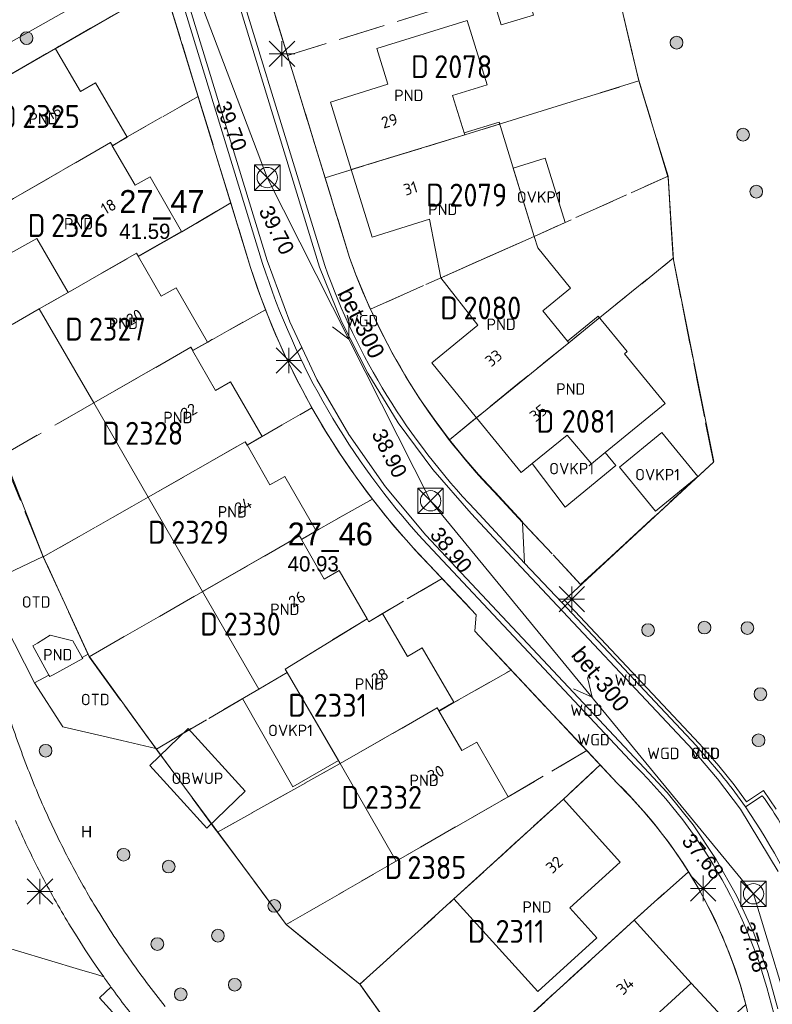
# Model space of a CAD drawing. Header units: metres. Extents: x 207644 to 210135, y 370459 to 373417.
# Tile 59 of 256: x 208579 to 208638, y 371529 to 371607. Entities that reach past the tile are written whole.
import ezdxf
from ezdxf.enums import TextEntityAlignment as Align

# ---------------------------------------------------------------- set-up
doc = ezdxf.new("R2010")
doc.units = ezdxf.units.M
doc.linetypes.add('HIDDEN2', pattern=[4.7625, 3.175, -1.5875])
for name, color, linetype in [('CON_BxH300x300mm', 7, 'Continuous'), ('DMM_BxH300x300mm', 7, 'Continuous'), ('GB', 1, 'Continuous'), ('GB07', 1, 'Continuous'), ('GB11', 1, 'Continuous'), ('INV_BxH300x300mm', 7, 'Continuous'), ('KAD_Niet_vastgesteld_Perceel', 30, 'Continuous'), ('KAD_perceelnummer', 212, 'Continuous'), ('KAD_sectie', 212, 'Continuous'), ('KAD_Vastgesteld_Perceel', 212, 'Continuous'), ('KO_INSPECTIE', 7, 'Continuous'), ('NAR', 7, 'Continuous'), ('NLV_inspectieput', 7, 'Continuous'), ('NNR_inspectieput', 7, 'Continuous'), ('NOD_inspectieput', 7, 'Continuous'), ('OBWUP', 7, 'Continuous'), ('OTD', 7, 'Continuous'), ('OVKP1', 7, 'Continuous'), ('PIJL', 7, 'Continuous'), ('PND', 7, 'Continuous'), ('VGO', 7, 'Continuous'), ('WGD', 7, 'Continuous')]:
    doc.layers.add(name, color=color, linetype=linetype)
for name, color, linetype, lineweight in [('GIMGMV', 7, 'Continuous', 25), ('GMV', 7, 'Continuous', 25), ('GP1', 7, 'Continuous', 30), ('Q21_lantaarnpaal', 1, 'Continuous', 0), ('Q26_boom', 72, 'Continuous', 0), ('Q28_rioolput', 153, 'Continuous', 0)]:
    doc.layers.add(name, color=color, linetype=linetype, lineweight=lineweight)
doc.styles.add('ISO', font='isocpeur.ttf', dxfattribs={"height": 1})
doc.styles.add('ISOCP', font='ISOCP.shx', dxfattribs={"height": 1.8})

# ---------------------------------------------------------------- blocks, each defined once
blk = doc.blocks.new('ACMAP_ANN_TEMPLATE_Vastgesteld_Perceelnummer')
at = {"layer": 'KAD_perceelnummer', "style": 'ISOCP'}
blk.add_attdef('Perceelnummer', text='', height=1.8, dxfattribs=at).set_placement((0, 0), align=Align.MIDDLE)
at = {"layer": 'KAD_sectie', "style": 'ISOCP'}
blk.add_attdef('sectie', text='', height=1.8, dxfattribs=at).set_placement((-2.7, 0), align=Align.MIDDLE_RIGHT)
blk = doc.blocks.new('Q26')
blk.add_hatch(color=256).paths.add_polyline_path([(-0.452, -0.01, 1), (0.548, -0.01, 1)])
blk.add_circle((0.048, -0.01), 0.5)
blk = doc.blocks.new('Q21')
for p, q in [((-1, 1), (0, 0)), ((0, 1), (0, 0)), ((0, 0), (1, 1)), ((-1, 0), (0, 0)), ((-1, -1), (0, 0)), ((0, 0), (1, 0)), ((0, 0), (0, -1)), ((0, 0), (1, -1))]:
    blk.add_line(p, q)
blk = doc.blocks.new('Q28')
at = {"linetype": 'Continuous'}
for p, q in [((-1, -1), (1, 1)), ((-1, 1), (1, -1))]:
    blk.add_line(p, q, dxfattribs=at)
blk.add_lwpolyline([(1, 1), (1, -1), (-1, -1), (-1, 1)], close=True)

msp = doc.modelspace()

# ---------------------------------------------------------------- linework, layer by layer
at = {"layer": 'CON_BxH300x300mm', "color": 253, "linetype": 'Continuous', "lineweight": 13}
for points in [[(208598.26, 371594.15), (208584.9, 371629.36)], [(208611.09, 371568.76), (208598.26, 371594.15)], [(208636.45, 371537.89), (208611.09, 371568.76)], [(208646.89, 371503.48), (208636.45, 371537.89)]]:
    msp.add_lwpolyline(points, dxfattribs=at)
at = {"layer": 'GB', "color": 253, "linetype": 'Continuous', "lineweight": 13}
for points in [[(208606.86, 371604.279), (208613.967, 371606.479)], [(208613.967, 371606.479), (208615.539, 371601.44)], [(208574.042, 371599.916), (208581.62, 371604.299)], [(208581.62, 371604.299), (208581.64, 371604.265)], [(208581.64, 371604.265), (208583.597, 371600.914)], [(208607.722, 371601.49), (208606.86, 371604.279)], [(208583.597, 371600.914), (208584.763, 371601.596)], [(208584.763, 371601.596), (208587.253, 371597.335)], [(208603.217, 371600.068), (208607.722, 371601.49)], [(208615.539, 371601.44), (208612.819, 371600.597)], [(208604.862, 371594.774), (208603.217, 371600.068)], [(208612.819, 371600.597), (208613.73, 371597.659)], [(208616.46, 371598.506), (208619.224, 371589.533)], [(208587.253, 371597.335), (208586.085, 371596.657)], [(208586.085, 371596.657), (208587.886, 371593.552)], [(208604.862, 371594.774), (208606.505, 371589.484)], [(208587.886, 371593.552), (208589.064, 371594.213)], [(208589.064, 371594.213), (208591.53, 371589.916)], [(208606.505, 371589.484), (208610.996, 371590.879)], [(208610.996, 371590.879), (208611.88, 371586.268)], [(208591.53, 371589.916), (208588.134, 371587.97)], [(208580.159, 371589.357), (208582.618, 371585.133)], [(208619.224, 371589.533), (208619.504, 371588.623)], [(208619.504, 371588.623), (208622.078, 371585.474)], [(208588.134, 371587.97), (208589.94, 371584.833)], [(208614.808, 371582.556), (208611.88, 371586.268)], [(208589.94, 371584.833), (208591.1, 371585.502)], [(208591.1, 371585.502), (208593.566, 371581.23)], [(208622.078, 371585.474), (208619.889, 371583.672)], [(208582.618, 371585.133), (208580.358, 371583.836)], [(208580.358, 371583.836), (208584.631, 371576.452)], [(208619.889, 371583.672), (208621.841, 371581.294)], [(208611.183, 371579.59), (208614.808, 371582.556)], [(208593.566, 371581.23), (208592.397, 371580.555)], [(208594.197, 371577.437), (208592.397, 371580.555)], [(208626.31, 371580.306), (208629.502, 371576.41)], [(208614.689, 371575.289), (208611.183, 371579.59)], [(208595.372, 371578.101), (208594.197, 371577.437)], [(208597.849, 371573.816), (208595.372, 371578.101)], [(208588.916, 371569.046), (208584.631, 371576.452)], [(208629.502, 371576.41), (208624.796, 371572.548)], [(208618.206, 371570.976), (208614.689, 371575.289)], [(208596.675, 371573.15), (208597.849, 371573.816)], [(208621.812, 371573.923), (208619.075, 371571.686)], [(208623.72, 371571.665), (208621.812, 371573.923)], [(208598.449, 371570.018), (208596.675, 371573.15)], [(208624.796, 371572.548), (208623.72, 371571.665)], [(208619.075, 371571.686), (208618.206, 371570.976)], [(208599.627, 371570.677), (208598.449, 371570.018)], [(208602.113, 371566.407), (208599.627, 371570.677)], [(208593.178, 371561.625), (208588.916, 371569.046)], [(208600.943, 371565.733), (208602.113, 371566.407)], [(208602.74, 371562.614), (208600.943, 371565.733)], [(208603.907, 371563.293), (208602.74, 371562.614)], [(208606.101, 371559.493), (208603.907, 371563.293)], [(208593.178, 371561.625), (208597.594, 371553.961)], [(208607.307, 371559.896), (208606.234, 371559.262)], [(208609.274, 371556.519), (208607.307, 371559.896)], [(208606.234, 371559.262), (208606.101, 371559.493)], [(208581.223, 371558.196), (208580.221, 371557.588)], [(208582.991, 371557.764), (208581.223, 371558.196)], [(208580.221, 371557.588), (208579.84, 371557.357)], [(208583.726, 371556.459), (208582.991, 371557.764)], [(208579.84, 371557.357), (208581.116, 371555.067)], [(208610.427, 371557.201), (208609.274, 371556.519)], [(208612.905, 371552.936), (208610.427, 371557.201)], [(208583.78, 371556.363), (208581.436, 371555.095)], [(208583.726, 371556.459), (208583.78, 371556.363)], [(208581.178, 371554.955), (208581.116, 371555.067)], [(208581.436, 371555.095), (208581.178, 371554.955)], [(208597.594, 371553.961), (208599.832, 371555.261)], [(208603.977, 371548.127), (208599.832, 371555.261)], [(208611.736, 371552.261), (208612.905, 371552.936)], [(208613.537, 371549.144), (208611.736, 371552.261)], [(208614.715, 371549.803), (208613.537, 371549.144)], [(208617.184, 371545.512), (208614.715, 371549.803)], [(208603.977, 371548.127), (208608.396, 371540.463)], [(208608.396, 371540.463), (208617.184, 371545.512)], [(208621.519, 371545.326), (208612.918, 371537.483)], [(208625.971, 371540.381), (208621.519, 371545.326)], [(208622.013, 371536.777), (208625.971, 371540.381)], [(208612.918, 371537.483), (208619.497, 371530.206)], [(208624.138, 371534.436), (208622.013, 371536.777)], [(208627.072, 371535.815), (208618.482, 371527.952)], [(208631.546, 371530.862), (208627.072, 371535.815)], [(208619.497, 371530.206), (208624.138, 371534.436)], [(208627.545, 371527.211), (208631.546, 371530.862)]]:
    msp.add_lwpolyline(points, dxfattribs=at)
at = {"layer": 'GB07', "color": 253, "linetype": 'Continuous', "lineweight": 13}
for points in [[(208613.777, 371597.508), (208613.73, 371597.659)], [(208585.959, 371596.909), (208578.327, 371592.504)], [(208586.085, 371596.657), (208585.959, 371596.909)], [(208604.862, 371594.774), (208613.777, 371597.508)], [(208619.224, 371589.533), (208611.88, 371586.268)], [(208582.618, 371585.133), (208587.997, 371588.207)], [(208587.997, 371588.207), (208588.134, 371587.97)], [(208592.261, 371580.817), (208584.631, 371576.452)], [(208592.397, 371580.555), (208592.261, 371580.817)], [(208621.932, 371581.183), (208614.689, 371575.289)], [(208621.841, 371581.294), (208621.932, 371581.183)], [(208596.53, 371573.404), (208588.916, 371569.046)], [(208596.675, 371573.15), (208596.53, 371573.404)], [(208593.178, 371561.625), (208600.801, 371565.999)], [(208600.801, 371565.999), (208600.943, 371565.733)], [(208599.672, 371555.541), (208606.101, 371559.493)], [(208599.832, 371555.261), (208599.672, 371555.541)], [(208603.977, 371548.127), (208611.612, 371552.484)], [(208611.612, 371552.484), (208611.736, 371552.261)]]:
    msp.add_lwpolyline(points, dxfattribs=at)
at = {"layer": 'GB11', "color": 253, "linetype": 'Continuous', "lineweight": 13}
for points in [[(208619.171, 371606.917), (208616.627, 371606.153), (208615.986, 371608.286), (208618.53, 371609.05), (208619.171, 371606.917)], [(208613.73, 371597.659), (208616.46, 371598.506)], [(208577.391, 371587.821), (208580.159, 371589.357)], [(208621.841, 371581.294), (208624.241, 371583.265)], [(208624.241, 371583.265), (208626.526, 371580.484)], [(208626.526, 371580.484), (208626.31, 371580.306)]]:
    msp.add_lwpolyline(points, dxfattribs=at)
at = {"layer": 'GIMGMV', "color": 253, "linetype": 'Continuous', "lineweight": 13}
for points in [[(208592.039, 371550.875), (208589.031, 371547.978)], [(208596.522, 371545.94), (208592.039, 371550.875)], [(208589.031, 371547.978), (208591.188, 371545.604)], [(208593.522, 371543.049), (208596.522, 371545.94)], [(208591.188, 371545.604), (208593.515, 371543.043)], [(208593.515, 371543.043), (208593.522, 371543.049)]]:
    msp.add_lwpolyline(points, dxfattribs=at)
at = {"layer": 'GMV', "color": 253, "linetype": 'Continuous', "lineweight": 13}
for points in [[(208595.708, 371617.275), (208604.723, 371587.877)], [(208602.372, 371587.123), (208593.349, 371616.541)], [(208593.754, 371616.652), (208602.777, 371587.234)], [(208597.893, 371587.398), (208589.564, 371614.602)], [(208589.915, 371614.832), (208598.244, 371587.628)], [(208626.847, 371604.255), (208625.125, 371611.594)], [(208558.938, 371594), (208589.545, 371611.249)], [(208581.64, 371604.265), (208590.17, 371609.208)], [(208590.17, 371609.208), (208596.94, 371587.098)], [(208627.406, 371601.875), (208626.847, 371604.255)], [(208629.734, 371594.125), (208627.406, 371601.875)], [(208630.156, 371587.688), (208629.734, 371594.125)], [(208598.244, 371587.628), (208600.025, 371582.827)], [(208633.344, 371571.844), (208630.156, 371587.688)], [(208604.089, 371582.857), (208602.372, 371587.123)], [(208600.025, 371582.827), (208602.161, 371578.295)], [(208606.146, 371578.779), (208604.089, 371582.857)], [(208602.161, 371578.295), (208604.675, 371573.962)], [(208608.539, 371574.888), (208606.146, 371578.779)], [(208611.253, 371571.214), (208608.539, 371574.888)], [(208604.675, 371573.962), (208607.549, 371569.858)], [(208577.547, 371572.375), (208580.672, 371564.375)], [(208621.608, 371560.965), (208633.294, 371571.798)], [(208633.294, 371571.798), (208633.344, 371571.844)], [(208614.286, 371567.76), (208611.253, 371571.214)], [(208607.549, 371569.858), (208610.718, 371566.069)], [(208616.05, 371569.487), (208618.295, 371567.053)], [(208618.187, 371563.558), (208614.286, 371567.76)], [(208618.47, 371563.868), (208614.569, 371568.07)], [(208618.295, 371567.053), (208618.47, 371563.868)], [(208610.718, 371566.069), (208627.496, 371548.167)], [(208627.145, 371547.937), (208610.46, 371565.739)], [(208577.857, 371563.049), (208580.672, 371564.375)], [(208584.182, 371556.707), (208580.672, 371564.375)], [(208614.679, 371559.807), (208609.721, 371565.066)], [(208631.677, 371549.196), (208618.187, 371563.558)], [(208621.388, 371560.761), (208618.47, 371563.868)], [(208579.984, 371554.469), (208576.031, 371562.188)], [(208621.388, 371560.761), (208621.608, 371560.965)], [(208621.388, 371560.761), (208631.96, 371549.506)], [(208632.186, 371549.704), (208621.608, 371560.965)], [(208614.556, 371558.512), (208614.679, 371559.807)], [(208625.75, 371546.575), (208614.556, 371558.512)], [(208584.182, 371556.707), (208583.726, 371556.459)], [(208584.234, 371556.594), (208584.182, 371556.707)], [(208589.516, 371549.313), (208584.234, 371556.594)], [(208581.116, 371555.067), (208579.984, 371554.469)], [(208582.203, 371551), (208579.984, 371554.469)], [(208586.828, 371549.933), (208582.203, 371551)], [(208589.516, 371549.313), (208586.828, 371549.933)], [(208632.458, 371549.37), (208632.186, 371549.704)], [(208589.516, 371549.313), (208597.458, 371538.57)], [(208633.63, 371546.925), (208631.677, 371549.196)], [(208631.96, 371549.506), (208632.229, 371549.176)], [(208633.721, 371547.936), (208632.458, 371549.37)], [(208627.496, 371548.167), (208629.666, 371545.854)], [(208634.924, 371546.438), (208633.721, 371547.936)], [(208635.434, 371544.535), (208633.63, 371546.925)], [(208629.666, 371545.854), (208631.697, 371543.303)], [(208635.887, 371545.122), (208634.924, 371546.438)], [(208637.219, 371545.999), (208635.887, 371545.122)], [(208638.232, 371544.538), (208637.219, 371545.999)], [(208635.814, 371544.715), (208637.139, 371545.587)], [(208638.385, 371539.629), (208635.434, 371544.535)], [(208631.697, 371543.303), (208633.515, 371540.595)], [(208633.515, 371540.595), (208635.107, 371537.749)], [(208597.458, 371538.57), (208599.75, 371535.469)], [(208635.107, 371537.749), (208636.463, 371534.783)], [(208583.32, 371534.502), (208582.689, 371535.521)], [(208599.75, 371535.469), (208601.246, 371534.255)], [(208583.969, 371533.491), (208583.32, 371534.502)], [(208601.246, 371534.255), (208605.563, 371530.75)], [(208636.463, 371534.783), (208637.574, 371531.718)], [(208583.504, 371531.952), (208576.197, 371534.15)], [(208584.545, 371532.624), (208583.969, 371533.491)], [(208585.005, 371531.951), (208584.545, 371532.624)], [(208584.873, 371531.54), (208583.504, 371531.952)], [(208585.415, 371531.362), (208585.005, 371531.951)], [(208585.415, 371531.362), (208584.873, 371531.54)], [(208637.574, 371531.718), (208638.36, 371528.84)], [(208585.12, 371529.744), (208585.984, 371530.564)], [(208605.563, 371530.75), (208611.844, 371521.906)], [(208585.094, 371529.719), (208585.12, 371529.744)], [(208586.642, 371528.003), (208585.094, 371529.719)]]:
    msp.add_lwpolyline(points, dxfattribs=at)
for points in [[(208604.723, 371587.877, 0.105971), (208616.05, 371569.487)], [(208609.721, 371565.066, -0.106994), (208596.94, 371587.098)], [(208610.46, 371565.739, -0.106989), (208597.893, 371587.398)], [(208602.777, 371587.234, 0.106024), (208614.569, 371568.07)], [(208577.472, 371553.527, 0.016992), (208578.948, 371549.056)], [(208578.948, 371549.056, 0.015815), (208580.711, 371544.69)], [(208632.229, 371549.176, -0.033811), (208635.814, 371544.715)], [(208638.03, 371528.479, 0.143008), (208627.145, 371547.937)], [(208636.115, 371528.103, 0.142975), (208625.75, 371546.575)], [(208637.139, 371545.587, -0.0371), (208639.479, 371541.827)], [(208580.711, 371544.69, 0.015053), (208582.623, 371540.697)], [(208635.814, 371544.715, -0.066967), (208641.039, 371534.545)], [(208580.452, 371539.51, -0.016235), (208578.483, 371543.638)], [(208582.623, 371540.697, 0.016892), (208584.79, 371536.836)], [(208582.689, 371535.521, -0.017926), (208580.452, 371539.51)], [(208584.79, 371536.836, 0.017125), (208587.39, 371532.847)], [(208587.39, 371532.847, 0.017982), (208590.252, 371529.043)], [(208585.984, 371530.564, -0.003677), (208585.415, 371531.362)], [(208585.984, 371530.564, 0.015333), (208588.424, 371527.404)]]:
    msp.add_lwpolyline(points, format="xyb", dxfattribs=at)
at = {"layer": 'GP1', "color": 253, "linetype": 'Continuous', "lineweight": 13}
for points in [[(208617.571, 371594.899), (208620.094, 371595.677)], [(208620.094, 371595.677), (208621.654, 371590.613)], [(208619.224, 371589.533), (208617.571, 371594.899)], [(208621.654, 371590.613), (208619.224, 371589.533)], [(208625.927, 371571.4), (208628.754, 371567.948), (208632.071, 371570.664), (208629.245, 371574.116), (208625.927, 371571.4)], [(208624.796, 371572.548), (208625.636, 371571.525), (208621.654, 371568.258), (208619.075, 371571.686)], [(208603.848, 371548.349), (208599.832, 371555.261)], [(208597.594, 371553.961), (208596.315, 371553.231)], [(208596.315, 371553.231), (208600.263, 371546.293)], [(208600.263, 371546.293), (208603.848, 371548.349)], [(208634.323, 371527.875), (208631.546, 371530.862)]]:
    msp.add_lwpolyline(points, dxfattribs=at)
at = {"layer": 'KAD_Niet_vastgesteld_Perceel', "color": 253, "linetype": 'HIDDEN2', "lineweight": 13}
for points in [[(208596.598, 371614.306), (208599.854, 371603.741), (208602.8, 371594.142), (208604.723, 371587.877), (208605.228, 371586.507), (208605.773, 371585.153), (208606.357, 371583.815), (208607.219, 371582.008), (208608.152, 371580.236), (208609.155, 371578.502), (208610.225, 371576.81), (208611.362, 371575.161), (208612.563, 371573.559), (208613.687, 371572.169), (208614.861, 371570.82), (208616.081, 371569.513), (208616.146, 371569.438), (208618.473, 371566.911), (208622.87, 371562.196), (208633.298, 371571.783), (208630.137, 371587.811), (208629.734, 371594.262), (208627.442, 371601.741), (208625.129, 371611.591)], [(208635.843, 371529.197), (208635.393, 371530.761), (208634.877, 371532.304), (208634.295, 371533.824), (208633.649, 371535.317), (208632.94, 371536.782), (208632.169, 371538.214), (208631.337, 371539.613), (208630.522, 371540.862), (208629.659, 371542.078), (208628.749, 371543.259), (208627.793, 371544.403), (208626.793, 371545.509), (208625.75, 371546.575), (208624.406, 371548.009), (208623.351, 371549.133), (208617.41, 371555.468), (208614.556, 371558.512), (208614.679, 371559.807), (208611.988, 371562.662), (208609.721, 371565.066), (208608.616, 371566.311), (208607.547, 371567.587), (208606.514, 371568.893), (208605.231, 371570.622), (208604.012, 371572.396), (208602.856, 371574.213), (208601.767, 371576.07), (208600.753, 371577.946), (208599.807, 371579.857), (208598.93, 371581.8), (208598.122, 371583.774), (208597.506, 371585.427), (208596.94, 371587.098), (208595.401, 371592.169), (208592.835, 371600.526), (208590.168, 371609.214), (208581.62, 371604.3), (208574.042, 371599.916)], [(208577.441, 371572.327), (208580.673, 371564.361), (208584.266, 371556.512), (208589.549, 371549.262), (208594.361, 371542.733), (208599.752, 371535.467), (208605.53, 371530.783), (208611.8, 371521.871)]]:
    msp.add_lwpolyline(points, dxfattribs=at)
at = {"layer": 'KAD_Vastgesteld_Perceel', "color": 253, "linetype": 'HIDDEN2', "lineweight": 13}
for points in [[(208624.268, 371622.853), (208625.129, 371611.591), (208599.854, 371603.741), (208596.598, 371614.306), (208601.045, 371615.66), (208609.964, 371618.398), (208624.268, 371622.853)], [(208625.129, 371611.591), (208627.442, 371601.741), (208613.779, 371597.509), (208602.8, 371594.142), (208599.854, 371603.741), (208625.129, 371611.591)], [(208590.168, 371609.214), (208592.835, 371600.526), (208587.25, 371597.34), (208586.109, 371596.647), (208585.959, 371596.909), (208578.327, 371592.504), (208571.769, 371588.695), (208569.536, 371597.144), (208574.042, 371599.916), (208581.62, 371604.3), (208590.168, 371609.214)], [(208627.442, 371601.741), (208629.734, 371594.262), (208619.223, 371589.533), (208606.357, 371583.815), (208605.773, 371585.153), (208605.228, 371586.507), (208604.723, 371587.877), (208602.8, 371594.142), (208613.779, 371597.509), (208627.442, 371601.741)], [(208571.769, 371588.695), (208578.327, 371592.504), (208585.959, 371596.909), (208586.109, 371596.647), (208587.25, 371597.34), (208592.835, 371600.526), (208595.401, 371592.169), (208591.545, 371589.89), (208588.146, 371587.949), (208587.997, 371588.207), (208580.358, 371583.836), (208574.081, 371580.25), (208571.769, 371588.695)], [(208629.734, 371594.262), (208630.137, 371587.811), (208621.933, 371581.183), (208612.563, 371573.559), (208611.362, 371575.161), (208610.225, 371576.81), (208609.155, 371578.502), (208608.152, 371580.236), (208607.219, 371582.008), (208606.357, 371583.815), (208619.223, 371589.533), (208629.734, 371594.262)], [(208574.081, 371580.25), (208580.358, 371583.836), (208587.997, 371588.207), (208588.146, 371587.949), (208591.545, 371589.89), (208595.401, 371592.169), (208596.94, 371587.098), (208597.506, 371585.427), (208598.122, 371583.774), (208593.58, 371581.23), (208592.411, 371580.558), (208592.261, 371580.817), (208584.627, 371576.45), (208577.441, 371572.327), (208574.081, 371580.25)], [(208630.137, 371587.811), (208633.298, 371571.783), (208622.87, 371562.196), (208618.473, 371566.911), (208616.146, 371569.438), (208616.081, 371569.513), (208614.861, 371570.82), (208613.687, 371572.169), (208612.563, 371573.559), (208621.933, 371581.183), (208630.137, 371587.811)], [(208577.441, 371572.327), (208584.627, 371576.45), (208592.261, 371580.817), (208592.411, 371580.558), (208593.58, 371581.23), (208598.122, 371583.774), (208598.93, 371581.8), (208599.807, 371579.857), (208600.753, 371577.946), (208601.767, 371576.07), (208596.681, 371573.144), (208596.53, 371573.404), (208588.916, 371569.046), (208580.673, 371564.361), (208577.441, 371572.327)], [(208580.673, 371564.361), (208588.916, 371569.046), (208596.53, 371573.404), (208596.681, 371573.144), (208601.767, 371576.07), (208602.856, 371574.213), (208604.012, 371572.396), (208605.231, 371570.622), (208606.514, 371568.893), (208602.11, 371566.41), (208600.951, 371565.739), (208600.801, 371565.999), (208584.266, 371556.512), (208580.673, 371564.361)], [(208584.266, 371556.512), (208600.801, 371565.999), (208600.951, 371565.739), (208602.11, 371566.41), (208606.514, 371568.893), (208607.547, 371567.587), (208608.616, 371566.311), (208609.721, 371565.066), (208611.988, 371562.662), (208606.234, 371559.262), (208606.101, 371559.493), (208599.672, 371555.541), (208599.832, 371555.261), (208597.594, 371553.961), (208589.549, 371549.262), (208584.266, 371556.512)], [(208589.549, 371549.262), (208597.594, 371553.961), (208599.832, 371555.261), (208599.672, 371555.541), (208606.101, 371559.493), (208606.234, 371559.262), (208611.988, 371562.662), (208614.679, 371559.807), (208614.556, 371558.512), (208617.41, 371555.468), (208612.92, 371552.905), (208611.762, 371552.233), (208611.612, 371552.484), (208603.977, 371548.127), (208594.361, 371542.733), (208589.549, 371549.262)], [(208594.361, 371542.733), (208603.977, 371548.127), (208611.612, 371552.484), (208611.762, 371552.233), (208612.92, 371552.905), (208617.41, 371555.468), (208623.351, 371549.133), (208617.184, 371545.512), (208608.396, 371540.463), (208599.752, 371535.467), (208594.361, 371542.733)], [(208599.752, 371535.467), (208608.396, 371540.463), (208617.184, 371545.512), (208623.351, 371549.133), (208624.406, 371548.009), (208621.52, 371545.33), (208612.918, 371537.483), (208605.53, 371530.783), (208599.752, 371535.467)], [(208624.406, 371548.009), (208625.75, 371546.575), (208626.793, 371545.509), (208627.793, 371544.403), (208628.749, 371543.259), (208629.659, 371542.078), (208630.522, 371540.862), (208631.337, 371539.613), (208627.07, 371535.82), (208618.482, 371527.952), (208611.8, 371521.871), (208605.53, 371530.783), (208612.918, 371537.483), (208621.52, 371545.33), (208624.406, 371548.009)], [(208611.8, 371521.871), (208618.482, 371527.952), (208627.07, 371535.82), (208631.337, 371539.613), (208632.169, 371538.214), (208632.94, 371536.782), (208633.649, 371535.317), (208634.295, 371533.824), (208634.877, 371532.304), (208635.393, 371530.761), (208635.843, 371529.197), (208630.8, 371524.58), (208622.258, 371516.739), (208617.643, 371512.512), (208611.8, 371521.871)]]:
    msp.add_lwpolyline(points, close=True, dxfattribs=at)
at = {"layer": 'NOD_inspectieput', "color": 253, "lineweight": 13}
for centre in [(208598.26, 371594.15), (208611.09, 371568.76), (208636.45, 371537.89)]:
    msp.add_circle(centre, 0.8, dxfattribs=at)
at = {"layer": 'PIJL', "color": 253, "lineweight": 13}
for points in [[(208604.67, 371583.06), (208604.67, 371581.46), (208603.38, 371582.42)], [(208623.41, 371554.89), (208623.77, 371553.33), (208622.3, 371553.98)]]:
    msp.add_lwpolyline(points, dxfattribs=at)

# ---------------------------------------------------------------- block references
at = {"layer": 'KAD_Vastgesteld_Perceel', "color": 253, "linetype": 'HIDDEN2', "lineweight": 13}
ref = msp.add_blockref('ACMAP_ANN_TEMPLATE_Vastgesteld_Perceelnummer', (208613.65, 371602.867), dxfattribs=at)
ref.add_attrib('Perceelnummer', '2078', dxfattribs={"layer": 'KAD_perceelnummer', "lineweight": 13, "height": 1.8, "style": 'ISOCP'}).set_placement((208613.65, 371602.867), align=Align.MIDDLE)
ref.add_attrib('sectie', 'D', dxfattribs={"layer": 'KAD_sectie', "lineweight": 13, "height": 1.8, "style": 'ISOCP'}).set_placement((208610.95, 371602.867), align=Align.MIDDLE_RIGHT)
ref = msp.add_blockref('ACMAP_ANN_TEMPLATE_Vastgesteld_Perceelnummer', (208581.28, 371598.954), dxfattribs=at)
ref.add_attrib('Perceelnummer', '2325', dxfattribs={"layer": 'KAD_perceelnummer', "lineweight": 13, "height": 1.8, "style": 'ISOCP'}).set_placement((208581.28, 371598.954), align=Align.MIDDLE)
ref.add_attrib('sectie', 'D', dxfattribs={"layer": 'KAD_sectie', "lineweight": 13, "height": 1.8, "style": 'ISOCP'}).set_placement((208578.58, 371598.954), align=Align.MIDDLE_RIGHT)
ref = msp.add_blockref('ACMAP_ANN_TEMPLATE_Vastgesteld_Perceelnummer', (208614.827, 371592.778), dxfattribs=at)
ref.add_attrib('Perceelnummer', '2079', dxfattribs={"layer": 'KAD_perceelnummer', "lineweight": 13, "height": 1.8, "style": 'ISOCP'}).set_placement((208614.827, 371592.778), align=Align.MIDDLE)
ref.add_attrib('sectie', 'D', dxfattribs={"layer": 'KAD_sectie', "lineweight": 13, "height": 1.8, "style": 'ISOCP'}).set_placement((208612.127, 371592.778), align=Align.MIDDLE_RIGHT)
ref = msp.add_blockref('ACMAP_ANN_TEMPLATE_Vastgesteld_Perceelnummer', (208583.536, 371590.388), dxfattribs=at)
ref.add_attrib('Perceelnummer', '2326', dxfattribs={"layer": 'KAD_perceelnummer', "lineweight": 13, "height": 1.8, "style": 'ISOCP'}).set_placement((208583.536, 371590.388), align=Align.MIDDLE)
ref.add_attrib('sectie', 'D', dxfattribs={"layer": 'KAD_sectie', "lineweight": 13, "height": 1.8, "style": 'ISOCP'}).set_placement((208580.836, 371590.388), align=Align.MIDDLE_RIGHT)
ref = msp.add_blockref('ACMAP_ANN_TEMPLATE_Vastgesteld_Perceelnummer', (208615.94, 371583.91), dxfattribs=at)
ref.add_attrib('Perceelnummer', '2080', dxfattribs={"layer": 'KAD_perceelnummer', "lineweight": 13, "height": 1.8, "style": 'ISOCP'}).set_placement((208615.94, 371583.91), align=Align.MIDDLE)
ref.add_attrib('sectie', 'D', dxfattribs={"layer": 'KAD_sectie', "lineweight": 13, "height": 1.8, "style": 'ISOCP'}).set_placement((208613.24, 371583.91), align=Align.MIDDLE_RIGHT)
ref = msp.add_blockref('ACMAP_ANN_TEMPLATE_Vastgesteld_Perceelnummer', (208586.488, 371582.248), dxfattribs=at)
ref.add_attrib('Perceelnummer', '2327', dxfattribs={"layer": 'KAD_perceelnummer', "lineweight": 13, "height": 1.8, "style": 'ISOCP'}).set_placement((208586.488, 371582.248), align=Align.MIDDLE)
ref.add_attrib('sectie', 'D', dxfattribs={"layer": 'KAD_sectie', "lineweight": 13, "height": 1.8, "style": 'ISOCP'}).set_placement((208583.788, 371582.248), align=Align.MIDDLE_RIGHT)
ref = msp.add_blockref('ACMAP_ANN_TEMPLATE_Vastgesteld_Perceelnummer', (208623.501, 371575.004), dxfattribs=at)
ref.add_attrib('Perceelnummer', '2081', dxfattribs={"layer": 'KAD_perceelnummer', "lineweight": 13, "height": 1.8, "style": 'ISOCP'}).set_placement((208623.501, 371575.004), align=Align.MIDDLE)
ref.add_attrib('sectie', 'D', dxfattribs={"layer": 'KAD_sectie', "lineweight": 13, "height": 1.8, "style": 'ISOCP'}).set_placement((208620.801, 371575.004), align=Align.MIDDLE_RIGHT)
ref = msp.add_blockref('ACMAP_ANN_TEMPLATE_Vastgesteld_Perceelnummer', (208589.38, 371574.068), dxfattribs=at)
ref.add_attrib('Perceelnummer', '2328', dxfattribs={"layer": 'KAD_perceelnummer', "lineweight": 13, "height": 1.8, "style": 'ISOCP'}).set_placement((208589.38, 371574.068), align=Align.MIDDLE)
ref.add_attrib('sectie', 'D', dxfattribs={"layer": 'KAD_sectie', "lineweight": 13, "height": 1.8, "style": 'ISOCP'}).set_placement((208586.68, 371574.068), align=Align.MIDDLE_RIGHT)
ref = msp.add_blockref('ACMAP_ANN_TEMPLATE_Vastgesteld_Perceelnummer', (208592.987, 371566.291), dxfattribs=at)
ref.add_attrib('Perceelnummer', '2329', dxfattribs={"layer": 'KAD_perceelnummer', "lineweight": 13, "height": 1.8, "style": 'ISOCP'}).set_placement((208592.987, 371566.291), align=Align.MIDDLE)
ref.add_attrib('sectie', 'D', dxfattribs={"layer": 'KAD_sectie', "lineweight": 13, "height": 1.8, "style": 'ISOCP'}).set_placement((208590.287, 371566.291), align=Align.MIDDLE_RIGHT)
ref = msp.add_blockref('ACMAP_ANN_TEMPLATE_Vastgesteld_Perceelnummer', (208597.081, 371559.078), dxfattribs=at)
ref.add_attrib('Perceelnummer', '2330', dxfattribs={"layer": 'KAD_perceelnummer', "lineweight": 13, "height": 1.8, "style": 'ISOCP'}).set_placement((208597.081, 371559.078), align=Align.MIDDLE)
ref.add_attrib('sectie', 'D', dxfattribs={"layer": 'KAD_sectie', "lineweight": 13, "height": 1.8, "style": 'ISOCP'}).set_placement((208594.381, 371559.078), align=Align.MIDDLE_RIGHT)
ref = msp.add_blockref('ACMAP_ANN_TEMPLATE_Vastgesteld_Perceelnummer', (208603.997, 371552.698), dxfattribs=at)
ref.add_attrib('Perceelnummer', '2331', dxfattribs={"layer": 'KAD_perceelnummer', "lineweight": 13, "height": 1.8, "style": 'ISOCP'}).set_placement((208603.997, 371552.698), align=Align.MIDDLE)
ref.add_attrib('sectie', 'D', dxfattribs={"layer": 'KAD_sectie', "lineweight": 13, "height": 1.8, "style": 'ISOCP'}).set_placement((208601.297, 371552.698), align=Align.MIDDLE_RIGHT)
ref = msp.add_blockref('ACMAP_ANN_TEMPLATE_Vastgesteld_Perceelnummer', (208608.171, 371545.467), dxfattribs=at)
ref.add_attrib('Perceelnummer', '2332', dxfattribs={"layer": 'KAD_perceelnummer', "lineweight": 13, "height": 1.8, "style": 'ISOCP'}).set_placement((208608.171, 371545.467), align=Align.MIDDLE)
ref.add_attrib('sectie', 'D', dxfattribs={"layer": 'KAD_sectie', "lineweight": 13, "height": 1.8, "style": 'ISOCP'}).set_placement((208605.471, 371545.467), align=Align.MIDDLE_RIGHT)
ref = msp.add_blockref('ACMAP_ANN_TEMPLATE_Vastgesteld_Perceelnummer', (208611.577, 371539.958), dxfattribs=at)
ref.add_attrib('Perceelnummer', '2385', dxfattribs={"layer": 'KAD_perceelnummer', "lineweight": 13, "height": 1.8, "style": 'ISOCP'}).set_placement((208611.577, 371539.958), align=Align.MIDDLE)
ref.add_attrib('sectie', 'D', dxfattribs={"layer": 'KAD_sectie', "lineweight": 13, "height": 1.8, "style": 'ISOCP'}).set_placement((208608.877, 371539.958), align=Align.MIDDLE_RIGHT)
ref = msp.add_blockref('ACMAP_ANN_TEMPLATE_Vastgesteld_Perceelnummer', (208618.112, 371534.94), dxfattribs=at)
ref.add_attrib('Perceelnummer', '2311', dxfattribs={"layer": 'KAD_perceelnummer', "lineweight": 13, "height": 1.8, "style": 'ISOCP'}).set_placement((208618.112, 371534.94), align=Align.MIDDLE)
ref.add_attrib('sectie', 'D', dxfattribs={"layer": 'KAD_sectie', "lineweight": 13, "height": 1.8, "style": 'ISOCP'}).set_placement((208615.412, 371534.94), align=Align.MIDDLE_RIGHT)
at = {"layer": 'Q21_lantaarnpaal', "color": 253}
for p in [(208599.412, 371603.866), (208599.947, 371579.778), (208622.178, 371561.028), (208580.407, 371538.068), (208632.494, 371538.317)]:
    msp.add_blockref('Q21', p, dxfattribs=at)
at = {"layer": 'Q26_boom', "color": 253}
for p in [(208579.304, 371605.114), (208630.353, 371604.762), (208635.58, 371597.532), (208636.618, 371593.056), (208628.119, 371558.614), (208632.548, 371558.814), (208635.92, 371558.775), (208636.941, 371553.583), (208636.792, 371549.962), (208580.806, 371549.133), (208586.922, 371540.969), (208590.474, 371540.036), (208598.767, 371536.943), (208594.336, 371534.609), (208589.578, 371533.945), (208595.663, 371530.757), (208591.417, 371530.001)]:
    msp.add_blockref('Q26', p, dxfattribs=at)
at = {"layer": 'Q28_rioolput', "color": 253}
for p in [(208598.263, 371594.146), (208611.086, 371568.757), (208636.447, 371537.893)]:
    msp.add_blockref('Q28', p, dxfattribs=at)

# ---------------------------------------------------------------- texts
at = {"layer": 'DMM_BxH300x300mm', "color": 253, "lineweight": 13}
for rotation, p in [(296.81, (208603.73, 371585.07)), (309.4, (208622.06, 371556.62))]:
    msp.add_text('bet-300', height=1.3, rotation=rotation, dxfattribs=at).set_placement(p)
at = {"layer": 'INV_BxH300x300mm', "color": 253, "lineweight": 13}
for s, rotation, p in [('39.70', 290.78, (208594.16, 371599.87)), ('39.70', 296.81, (208597.56, 371591.55)), ('38.90', 296.81, (208606.42, 371574.02)), ('38.90', 309.4, (208610.97, 371566.07)), ('37.68', 309.4, (208630.74, 371542)), ('37.68', 286.88, (208635.31, 371535.45))]:
    msp.add_text(s, height=1.2, rotation=rotation, dxfattribs=at).set_placement(p)
at = {"layer": 'KO_INSPECTIE', "color": 253, "lineweight": 13}
msp.add_text('H', height=0.9, dxfattribs=at).set_placement((208583.64, 371542.32))
at = {"layer": 'NAR', "color": 253, "linetype": 'Continuous', "lineweight": 13, "style": 'ISO'}
for s, rotation, p in [('16', 29.9, (208581.505, 371599.283)), ('29', 17.3, (208607.859, 371598.608)), ('31', 17.3, (208609.506, 371593.308)), ('18', 29.9, (208585.794, 371591.874)), ('20', 29.9, (208587.827, 371583.194)), ('33', 39.2, (208616.036, 371579.968)), ('22', 29.8, (208592.106, 371575.799)), ('35', 39.2, (208619.548, 371575.66)), ('24', 29.8, (208596.372, 371568.386)), ('26', 29.9, (208600.595, 371561.036)), ('28', 30.2, (208607.103, 371554.96)), ('30', 29.9, (208611.513, 371547.354)), ('32', 42.3, (208620.804, 371540.172)), ('34', 42.3, (208626.365, 371530.647))]:
    msp.add_text(s, height=0.9, rotation=rotation, dxfattribs=at).set_placement(p, align=Align.MIDDLE_CENTER)
at = {"layer": 'NLV_inspectieput', "color": 253, "lineweight": 13}
for s, p in [('41.59', (208586.64, 371589.33)), ('40.93', (208599.86, 371563.21))]:
    msp.add_text(s, height=1.2, dxfattribs=at).set_placement(p)
at = {"layer": 'NNR_inspectieput', "color": 253, "lineweight": 13}
for s, p in [('27_47', (208586.64, 371591.37)), ('27_46', (208599.86, 371565.25))]:
    msp.add_text(s, height=1.8, dxfattribs=at).set_placement(p)
at = {"layer": 'OBWUP', "color": 253, "linetype": 'Continuous', "lineweight": 13, "style": 'ISO'}
msp.add_text('OBWUP', height=0.9, dxfattribs=at).set_placement((208592.777, 371546.959), align=Align.MIDDLE_CENTER)
at = {"layer": 'OTD', "color": 253, "linetype": 'Continuous', "lineweight": 13, "style": 'ISO'}
for p in [(208580.107, 371560.814), (208584.75, 371553.148), (208632.656, 371548.921)]:
    msp.add_text('OTD', height=0.9, dxfattribs=at).set_placement(p, align=Align.MIDDLE_CENTER)
at = {"layer": 'OVKP1', "color": 253, "linetype": 'Continuous', "lineweight": 13, "style": 'ISO'}
for p in [(208619.613, 371592.618), (208622.16, 371571.29), (208628.907, 371570.816), (208600.082, 371550.721)]:
    msp.add_text('OVKP1', height=0.9, dxfattribs=at).set_placement(p, align=Align.MIDDLE_CENTER)
at = {"layer": 'PND', "color": 253, "linetype": 'Continuous', "lineweight": 13, "style": 'ISO'}
for p in [(208609.378, 371600.609), (208580.648, 371598.791), (208612.043, 371591.658), (208583.446, 371590.533), (208586.962, 371582.701), (208616.631, 371582.625), (208622.096, 371577.545), (208591.24, 371575.305), (208595.515, 371567.895), (208599.64, 371560.241), (208581.81, 371556.675), (208606.289, 371554.37), (208610.581, 371546.807), (208619.445, 371536.85)]:
    msp.add_text('PND', height=0.9, dxfattribs=at).set_placement(p, align=Align.MIDDLE_CENTER)
at = {"layer": 'VGO', "color": 253, "linetype": 'Continuous', "lineweight": 13, "style": 'ISO'}
msp.add_text('VGO', height=0.9, dxfattribs=at).set_placement((208632.656, 371548.921), align=Align.MIDDLE_CENTER)
at = {"layer": 'WGD', "color": 253, "linetype": 'Continuous', "lineweight": 13, "style": 'ISO'}
for p in [(208605.712, 371582.91), (208626.809, 371554.685), (208623.329, 371552.311), (208623.886, 371549.989), (208629.367, 371548.914)]:
    msp.add_text('WGD', height=0.9, dxfattribs=at).set_placement(p, align=Align.MIDDLE_CENTER)

doc.saveas('drawing.dxf')
